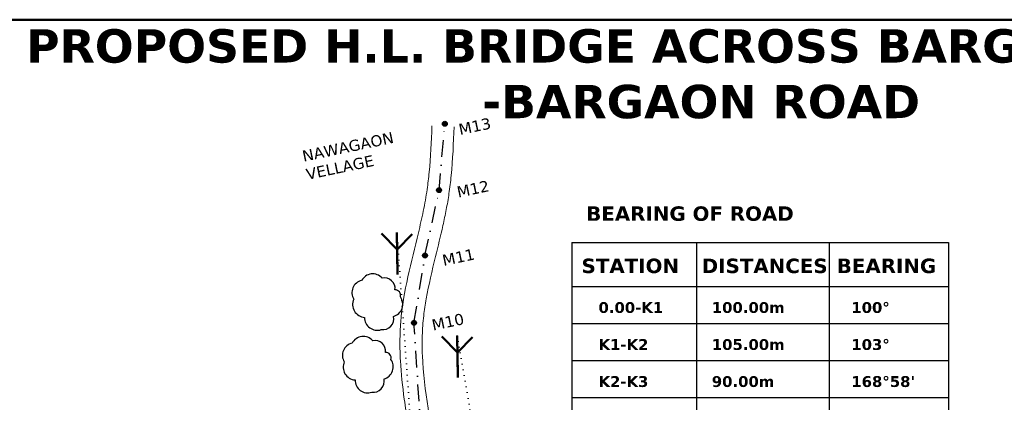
# Model space of a CAD drawing. Header units: millimetres. Extents: x 475316 to 476350, y 295379 to 296159.
# Tile 6 of 7: x 475540 to 475983, y 295987 to 296159. Entities that reach past the tile are written whole.
import ezdxf

# ---------------------------------------------------------------- set-up
doc = ezdxf.new("R2010")
doc.units = ezdxf.units.MM
doc.header["$MEASUREMENT"] = 0
doc.linetypes.add('DASHDOT', pattern=[1, 0.5, -0.25, 0, -0.25])
doc.linetypes.add('DOT2', pattern=[0.125, 0, -0.125])

msp = doc.modelspace()

# ---------------------------------------------------------------- hatches: boundary and pattern name
h = msp.add_hatch(color=5)
edge = h.paths.add_edge_path()
edge.add_arc((475731.24, 296111.95), 1.11, 0, 360)
h = msp.add_hatch(color=5)
edge = h.paths.add_edge_path()
edge.add_arc((475728.62, 296082.09), 1.11, 0, 360)
h = msp.add_hatch(color=5)
edge = h.paths.add_edge_path()
edge.add_arc((475722.29, 296052.67), 1.11, 0, 360)
h = msp.add_hatch(color=5)
edge = h.paths.add_edge_path()
edge.add_arc((475717.34, 296022.45), 1.11, 0, 360)

# ---------------------------------------------------------------- linework, layer by layer
at = {"color": 4, "linetype": 'DASHDOT', "ltscale": 15}
for p, q in [((475728.62, 296082.09), (475731.24, 296111.95)), ((475722.29, 296052.67), (475728.62, 296082.09)), ((475717.34, 296022.45), (475722.29, 296052.67)), ((475720.6, 295972.18), (475717.34, 296022.45))]:
    msp.add_line(p, q, dxfattribs=at)
at = {"color": 253, "lineweight": 50}
for p, q in [((475702.77, 296062.58), (475709.76, 296055.43)), ((475709.88, 296044.21), (475709.68, 296062.98)), ((475716.57, 296062.27), (475709.76, 296055.43)), ((475709.76, 296055.43), (475709.88, 296044.21)), ((475729.92, 296016.24), (475736.91, 296009.09)), ((475737.03, 295997.87), (475736.83, 296016.64)), ((475743.72, 296015.93), (475736.91, 296009.09)), ((475736.91, 296009.09), (475737.03, 295997.87))]:
    msp.add_line(p, q, dxfattribs=at)
at = {"color": 5}
for p, q in [((475788.32, 296058.56), (475788.31, 295938.92)), ((475788.32, 296058.56), (475957.86, 296058.56)), ((475844.43, 296058.56), (475844.43, 295938.92)), ((475904.13, 296058.56), (475904.13, 295938.92)), ((475957.86, 296058.56), (475957.86, 295938.92)), ((475788.32, 296038.81), (475957.86, 296038.81)), ((475788.32, 296022.16), (475957.86, 296022.16)), ((475788.32, 296005.52), (475957.86, 296005.52)), ((475788.32, 295988.87), (475957.86, 295988.87))]:
    msp.add_line(p, q, dxfattribs=at)
at = {"lineweight": 50}
msp.add_lwpolyline([(475316.16, 296158.75), (476347.04, 296158.75), (476347.04, 295379.5), (475316.16, 295379.5)], close=True, dxfattribs=at)
at = {"linetype": 'DOT2', "lineweight": 15, "ltscale": 20}
for points in [[(475768.04, 295860.39), (475718.19, 295944.35), (475709.68, 296062.98)], [(475736.83, 296016.64), (475749.78, 295941.15), (475817.02, 295848.98), (475792.78, 295782.24), (475747.79, 295698.41)]]:
    msp.add_lwpolyline(points, dxfattribs=at)
at = {"color": 253}
for points in [[(475690.25, 296033.05, 0.520567), (475695.11, 296024.89, 0.520567), (475695.11, 296024.89, 0.520567), (475702.61, 296019.37, 0.520567), (475702.61, 296019.37, 0.520567), (475708.13, 296025.33, 0.520567), (475711.22, 296034.15, 0.520567), (475711.22, 296034.15, 0.520567), (475708.8, 296037.24, 0.520567), (475703.05, 296042.53, 0.520567), (475693.78, 296041.43, 0.520567), (475693.78, 296041.43, 0.520567), (475693.78, 296041.43, 0.520567)], [(475685.98, 296004.89, 0.520567), (475690.84, 295996.73, 0.520567), (475690.84, 295996.73, 0.520567), (475698.34, 295991.22, 0.520567), (475698.34, 295991.22, 0.520567), (475703.86, 295997.17, 0.520567), (475706.96, 296005.99, 0.520567), (475706.96, 296005.99, 0.520567), (475704.53, 296009.08, 0.520567), (475698.79, 296014.38, 0.520567), (475689.51, 296013.27, 0.520567), (475689.51, 296013.27, 0.520567), (475689.51, 296013.27, 0.520567)]]:
    msp.add_lwpolyline(points, format="xyb", close=True, dxfattribs=at)
at = {"color": 5}
for centre in [(475731.24, 296111.95), (475728.62, 296082.09), (475722.29, 296052.67), (475717.34, 296022.45)]:
    msp.add_circle(centre, 1.11, dxfattribs=at)
at = {"color": 4, "lineweight": 15}
for points, knots in [([(475725.42, 296110.96), (475725.12, 296103.92), (475724.83, 296096.96), (475723.93, 296087.54), (475723.63, 296084.97), (475723.03, 296080.8), (475722.77, 296079.19), (475722.19, 296075.95), (475721.88, 296074.32), (475720.87, 296069.44), (475720.12, 296066.17), (475717.78, 296056.38), (475716.09, 296049.81), (475713.18, 296036.47), (475711.96, 296029.7), (475711.16, 296019.88), (475711.04, 296016.97), (475711, 296011.16), (475711.08, 296008.26), (475711.56, 295999.59), (475712.19, 295993.83), (475713.5, 295984.45), (475714.08, 295980.81), (475715.03, 295975.08), (475715.39, 295972.97), (475716.12, 295968.76), (475716.49, 295966.65), (475717.61, 295960.31), (475718.39, 295956.09), (475720.85, 295943.42), (475722.66, 295934.99), (475726.27, 295921), (475727.88, 295915.38), (475730.78, 295906.51), (475731.95, 295903.21), (475735.68, 295893.41), (475738.51, 295887.01), (475742.95, 295878.52), (475744.21, 295876.25), (475748.17, 295869.54), (475750.98, 295865.3), (475754.48, 295859.76), (475755.27, 295858.48), (475756.54, 295856.38), (475757.03, 295855.55), (475758.02, 295853.86), (475758.52, 295853.01), (475760.07, 295850.42), (475761.14, 295848.67), (475763.49, 295845.22), (475764.77, 295843.52), (475766.78, 295841.25), (475767.39, 295840.61), (475768.57, 295839.48), (475769.12, 295838.98), (475770.25, 295838.03), (475770.82, 295837.58), (475772.58, 295836.27), (475773.8, 295835.49), (475778.08, 295833.02), (475781.28, 295831.67), (475784.53, 295830.53)], [0, 0, 0, 0, 21.120599, 21.120599, 29.122622, 29.122622, 34.201353, 34.201353, 39.280083, 39.280083, 49.437544, 49.437544, 69.528634, 69.528634, 89.619725, 89.619725, 98.0736, 98.0736, 106.527476, 106.527476, 123.435227, 123.435227, 134.189675, 134.189675, 140.465988, 140.465988, 146.742301, 146.742301, 159.294927, 159.294927, 184.400179, 184.400179, 201.517895, 201.517895, 211.805179, 211.805179, 232.379747, 232.379747, 239.99685, 239.99685, 255.231056, 255.231056, 259.785079, 259.785079, 262.669255, 262.669255, 265.553432, 265.553432, 271.321784, 271.321784, 277.090136, 277.090136, 279.431602, 279.431602, 281.374838, 281.374838, 283.318074, 283.318074, 287.204546, 287.204546, 296.65419, 296.65419, 296.65419, 296.65419]), ([(475735.41, 296110.54), (475735.11, 296103.31), (475734.8, 296095.99), (475733.81, 296085.93), (475733.49, 296083.23), (475732.74, 296078.11), (475732.32, 296075.71), (475731.4, 296070.93), (475730.9, 296068.56), (475729.31, 296061.49), (475728.16, 296056.83), (475725.47, 296045.82), (475723.97, 296039.5), (475722.41, 296030.69), (475722.02, 296028.14), (475721.55, 296024.1), (475721.41, 296022.62), (475721.19, 296019.65), (475721.11, 296018.16), (475720.98, 296013.67), (475721.01, 296010.66), (475721.47, 295999.88), (475722.46, 295991.99), (475724.23, 295980.69), (475724.78, 295977.37), (475725.82, 295971.35), (475726.29, 295968.66), (475727.24, 295963.3), (475727.73, 295960.62), (475730.2, 295952.6), (475731.89, 295947.62), (475736.39, 295931.7), (475741.11, 295921.17), (475746.26, 295903.64), (475748.36, 295892.13), (475752.69, 295881.61), (475753.36, 295880.43), (475755.42, 295876.92), (475756.89, 295874.59), (475759.91, 295869.86), (475761.46, 295867.45), (475763.48, 295864.22), (475763.94, 295863.46), (475764.76, 295862.11), (475765.1, 295861.54), (475765.78, 295860.4), (475766.11, 295859.83), (475767.11, 295858.14), (475767.76, 295857.03), (475769.58, 295854.06), (475770.74, 295852.26), (475772.53, 295849.89), (475773.13, 295849.16), (475774.14, 295848.03), (475774.56, 295847.6), (475775.34, 295846.84), (475775.71, 295846.51), (475776.47, 295845.86), (475776.87, 295845.54), (475778.1, 295844.63), (475778.98, 295844.05), (475782.19, 295842.17), (475784.79, 295841.04), (475790.43, 295839.06), (475793.45, 295838.21), (475797.79, 295837.08), (475799.02, 295836.77), (475801.36, 295836.18), (475802.46, 295835.9), (475804.65, 295835.35), (475805.75, 295835.07), (475809.01, 295834.25), (475811.17, 295833.71), (475817.6, 295832.12), (475821.84, 295831.1), (475834.45, 295828.27), (475842.72, 295826.69), (475859.35, 295824.63), (475867.71, 295824.16), (475878.27, 295824.54), (475880.22, 295824.65), (475883.72, 295824.93), (475885.27, 295825.08), (475887.95, 295825.38), (475889.09, 295825.52), (475891.32, 295825.83), (475892.41, 295826.01), (475895.28, 295826.55), (475896.99, 295826.97), (475900.08, 295827.99), (475901.46, 295828.59), (475902.67, 295829.82), (475903.01, 295830.5), (475903.98, 295831.05), (475904.24, 295831.59), (475904.89, 295831.94), (475905.33, 295832.62), (475905.86, 295832.89), (475906.24, 295833.59), (475907.84, 295835.11), (475908.55, 295836.7), (475909.76, 295840.26), (475910.26, 295842.22), (475911.09, 295846.36), (475911.42, 295848.52), (475912.01, 295852.9), (475912.26, 295855.12), (475912.71, 295858.94), (475912.91, 295860.57), (475913.26, 295862.93), (475913.38, 295863.7), (475913.64, 295865.21), (475913.79, 295865.94), (475914.24, 295868.11), (475914.57, 295869.51), (475915.48, 295872.89), (475916.09, 295874.86), (475917.49, 295879.1), (475918.28, 295881.35), (475919.63, 295885.27), (475920.13, 295886.7), (475921.04, 295889.38), (475921.45, 295890.58), (475922.3, 295893.11), (475922.74, 295894.42), (475924.08, 295898.46), (475925.01, 295901.29), (475927.24, 295908.19), (475928.53, 295912.24), (475930.17, 295917.57), (475930.68, 295919.25), (475932.12, 295923.33)], [0, 0, 0, 0, 21.671248, 21.671248, 29.575658, 29.575658, 36.664206, 36.664206, 43.752755, 43.752755, 57.929851, 57.929851, 77.644864, 77.644864, 85.760309, 85.760309, 90.508167, 90.508167, 95.256024, 95.256024, 104.751739, 104.751739, 128.998099, 128.998099, 139.003885, 139.003885, 147.048258, 147.048258, 155.09263, 155.09263, 171.181376, 171.181376, 203.358867, 203.358867, 235.536358, 235.536358, 239.796679, 239.796679, 248.31732, 248.31732, 256.83796, 256.83796, 259.420191, 259.420191, 261.340101, 261.340101, 263.260011, 263.260011, 267.099831, 267.099831, 273.920859, 273.920859, 277.209839, 277.209839, 279.410505, 279.410505, 281.309689, 281.309689, 283.208874, 283.208874, 287.007244, 287.007244, 296.421372, 296.421372, 305.835501, 305.835501, 309.514187, 309.514187, 312.788639, 312.788639, 316.063091, 316.063091, 322.611995, 322.611995, 335.709804, 335.709804, 361.905421, 361.905421, 388.101038, 388.101038, 393.998295, 393.998295, 398.604962, 398.604962, 401.941363, 401.941363, 405.277763, 405.277763, 410.941224, 410.941224, 416.604684, 416.604684, 419.516258, 419.516258, 421.124014, 421.124014, 422.73177, 422.73177, 425.947283, 425.947283, 432.246156, 432.246156, 438.545028, 438.545028, 444.843901, 444.843901, 451.142774, 451.142774, 455.93903, 455.93903, 458.317453, 458.317453, 460.695876, 460.695876, 465.452722, 465.452722, 472.237827, 472.237827, 479.022932, 479.022932, 482.545465, 482.545465, 485.162077, 485.162077, 487.778689, 487.778689, 493.011912, 493.011912, 500.709837, 500.709837, 504.772933, 504.772933, 504.772933, 504.772933])]:
    msp.add_open_spline(points, degree=3, knots=knots, dxfattribs=at)

# ---------------------------------------------------------------- texts
at = {"color": 5, "attachment_point": 1}
for s, width, insert, char_height in [('\\pxqc;{\\fVerdana|b1|i0|c0|p34;\\C256;SITE PLAM OF  PROPOSED H.L. BRIDGE ACROSS BARGAON NALLA ON NAWAGAON   -BARGAON ROAD}', 1007.9279, (475342.58, 296154.46), 15), ('{\\fVerdana|b1|i0|c0|p34;\\C256;BEARING OF ROAD}', 238.4889, (475794.84, 296074.8), 6.5), ('{\\fVerdana|b1|i0|c0|p34;\\C256;STATION}', 83.3629, (475792.75, 296051.3), 6.5), ('{\\fVerdana|b1|i0|c0|p34;\\C256;DISTANCES}', 83.3629, (475846.83, 296051.3), 6.5), ('{\\fVerdana|b1|i0|c0|p34;\\C256;BEARING}', 83.3629, (475907.58, 296051.3), 6.5), ('{\\fVerdana|b1|i0|c0|p34;\\C256;0.00-K1}', 60.1655, (475800.37, 296031.74), 4.875), ('{\\fVerdana|b1|i0|c0|p34;\\C256;100.00m}', 60.1655, (475851.35, 296031.74), 4.875), ('{\\fVerdana|b1|i0|c0|p34;\\C256;100%%D}', 60.1655, (475914.13, 296031.74), 4.875), ('{\\fVerdana|b1|i0|c0|p34;\\C256;K1-K2}', 60.1655, (475800.37, 296015.1), 4.875), ('{\\fVerdana|b1|i0|c0|p34;\\C256;105.00m}', 60.1655, (475851.35, 296015.1), 4.875), ('{\\fVerdana|b1|i0|c0|p34;\\C256;103%%D}', 60.1655, (475914.13, 296015.1), 4.875), ('{\\fVerdana|b1|i0|c0|p34;\\C256;K2-K3}', 60.1655, (475800.37, 295998.45), 4.875), ('{\\fVerdana|b1|i0|c0|p34;\\C256;90.00m}', 60.1655, (475851.35, 295998.45), 4.875), ("{\\fVerdana|b1|i0|c0|p34;\\C256;168%%D58'}", 60.1655, (475914.13, 295998.45), 4.875)]:
    msp.add_mtext_dynamic_manual_height_columns(s, width=width, gutter_width=1, heights=[0], dxfattribs=dict(at, insert=insert, char_height=char_height))
at = {"color": 5, "char_height": 5, "attachment_point": 1, "rotation": 11.8762}
for s, width, insert in [('{\\fVerdana|b0|i0|c0|p34;\\C256;M13}', 11.2187, (475737, 296111.76)), ('{\\fVerdana|b0|i0|c0|p34;\\C256;NAWAGAON VELLAGE}', 66.9306, (475666.63, 296099.74)), ('{\\fVerdana|b0|i0|c0|p34;\\C256;M12}', 11.2187, (475736.21, 296083.59)), ('{\\fVerdana|b0|i0|c0|p34;\\C256;M11}', 11.2187, (475729.65, 296052.87)), ('{\\fVerdana|b0|i0|c0|p34;\\C256;M10}', 11.2187, (475724.9, 296023.79))]:
    msp.add_mtext_dynamic_manual_height_columns(s, width=width, gutter_width=1, heights=[0], dxfattribs=dict(at, insert=insert))

doc.saveas('drawing.dxf')
